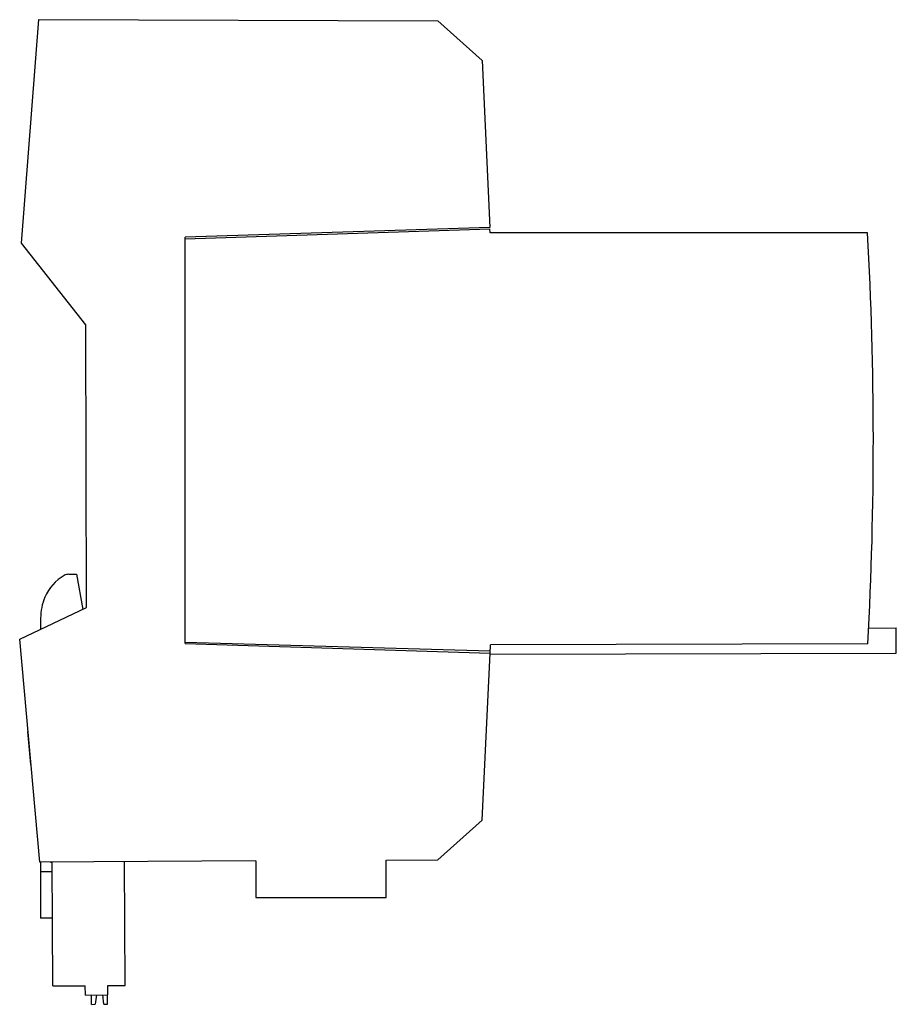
# Model space of a CAD drawing. Header units: millimetres. Extents: x 14 to 108, y 31 to 137.
import ezdxf

# ---------------------------------------------------------------- set-up
doc = ezdxf.new("R2010")
doc.units = ezdxf.units.MM
doc.header["$LTSCALE"] = 10.907399
doc.layers.get('0').update_dxf_attribs({"linetype": 'CONTINUOUS'})

msp = doc.modelspace()

# ---------------------------------------------------------------- linework, layer by layer
at = {"color": 7, "linetype": 'Continuous'}
for p, q in [((14, 112.71), (15.83, 136.69)), ((15.83, 136.69), (58.65, 136.57)), ((58.65, 136.57), (63.39, 132.3)), ((63.39, 132.3), (64.2, 114.39)), ((64.2, 114.39), (31.52, 113.37)), ((31.52, 113.16), (64.21, 114.25)), ((64.23, 113.81), (64.21, 114.25)), ((31.52, 69.77), (31.52, 113.37)), ((104.71, 113.81), (64.23, 113.81)), ((20.89, 103.94), (14, 112.71)), ((20.97, 73.62), (20.89, 103.94)), ((19.05, 77.19), (19.89, 77.19)), ((19.89, 77.19), (20.55, 73.42)), ((13.79, 70.21), (20.97, 73.62)), ((16.04, 72.48), (16.04, 71.28)), ((104.84, 71.42), (107.79, 71.43)), ((107.8, 68.73), (107.79, 71.43)), ((15.94, 46.32), (13.79, 70.21)), ((64.25, 68.94), (31.52, 69.88)), ((31.52, 69.77), (64.24, 68.73)), ((104.75, 69.72), (64.28, 69.62)), ((63.39, 50.82), (64.24, 68.74)), ((64.24, 68.74), (64.28, 69.62)), ((64.24, 68.62), (107.8, 68.73)), ((14.98, 56.79), (14.67, 60.31)), ((63.39, 50.82), (58.64, 46.55)), ((53.1, 46.52), (58.64, 46.55)), ((53.1, 42.5), (53.1, 46.52)), ((39.1, 46.45), (15.94, 46.32)), ((16.04, 46.31), (16.04, 40.31)), ((17.09, 46.31), (17.28, 46.31)), ((17.35, 33.03), (17.28, 46.33)), ((25.1, 33.07), (25.03, 46.37)), ((39.1, 46.45), (39.1, 42.5)), ((16.04, 45.31), (17.29, 45.31)), ((39.1, 42.5), (53.1, 42.5)), ((17.32, 40.31), (16.04, 40.31)), ((17.35, 33.03), (20.83, 33.05)), ((20.84, 32.05), (20.83, 33.05)), ((23.25, 33.06), (25.1, 33.07)), ((23.25, 32.06), (23.25, 33.06)), ((20.84, 32.05), (23.25, 32.06)), ((21.5, 31.05), (21.5, 32.05)), ((22.01, 32.06), (21.87, 31.06)), ((22.83, 31.06), (22.7, 32.06)), ((23.22, 31.06), (23.21, 32.06)), ((21.5, 31.05), (21.87, 31.06)), ((22.83, 31.06), (23.22, 31.06))]:
    msp.add_line(p, q, dxfattribs=at)
for centre, radius, start, end in [((19.05, 76.19), 1, 90, 119.5392), ((20.92, 72.89), 4.79, 119.5392, 157.3759), ((21.89, 72.48), 5.85, 157.3705, 180)]:
    msp.add_arc(centre, radius, start, end, dxfattribs=at)
msp.add_ellipse((-294.66, 91.43), major_axis=(6.95, 399.94), ratio=0.99999, start_param=-1.607713, end_param=-1.497434, dxfattribs=at)

doc.saveas('drawing.dxf')
